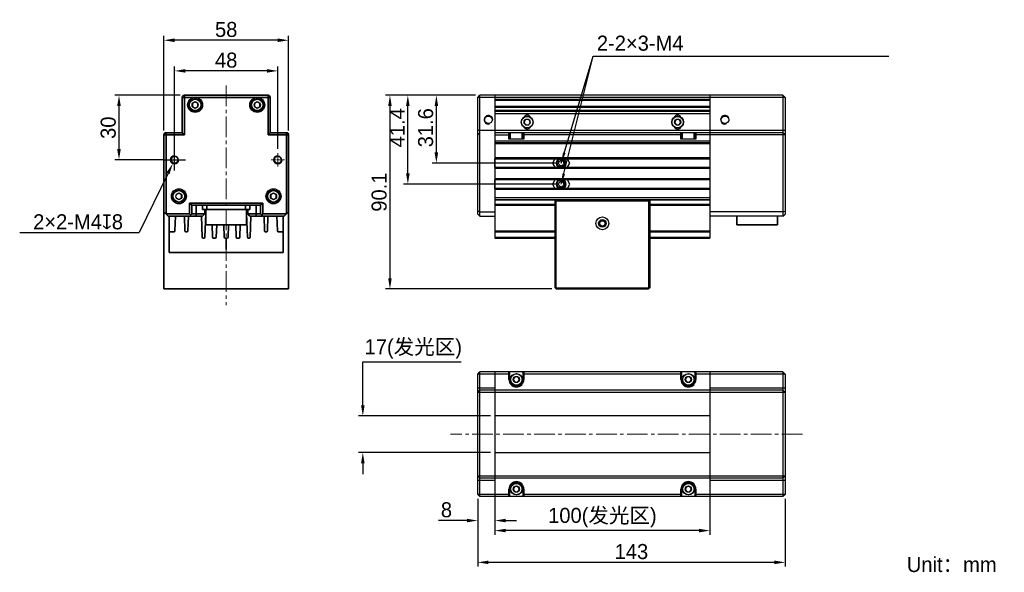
# Model space of a CAD drawing. Header units: millimetres. Extents: x 47 to 276, y 47 to 175.
import ezdxf

# ---------------------------------------------------------------- set-up
doc = ezdxf.new("R2010")
doc.units = ezdxf.units.MM
doc.header["$PDSIZE"] = -5
doc.linetypes.add('点画线', pattern=[18, 12, -2, 2, -2])
doc.layers.get('0').update_dxf_attribs({"lineweight": 35})
for name, color, linetype, lineweight in [('中心线层', 1, '点画线', 18), ('标注', 3, 'Continuous', 25), ('粗实线', 7, 'Continuous', 30), ('粗实线层', 7, 'Continuous', 35), ('细实线', 7, 'Continuous', 15), ('细实线层', 7, 'Continuous', 18)]:
    doc.layers.add(name, color=color, linetype=linetype, lineweight=lineweight)
doc.dimstyles.new('CST Standard', dxfattribs={"dimtxt": 3.5, "dimasz": 2.5, "dimexe": 1, "dimexo": 1, "dimgap": 0.6, "dimtad": 1, "dimtoh": 1, "dimdsep": 46, "dimtxsty": 'Standard', "dimcen": -2.5, "dimdle": 5, "dimadec": 1, "dimazin": 2, "dimtfac": 1, "dimtofl": 0, "dimtmove": 0, "dimatfit": 0, "dimfxl": 1, "dimtolj": 1, "dimarcsym": 0})

# ---------------------------------------------------------------- blocks, each defined once
blk = doc.blocks.new('*X1')
at = {"layer": 'Defpoints', "color": 0}
for p in [(126.71, 83.09), (157.43, 83.09), (157.43, 74.59)]:
    blk.add_point(p, dxfattribs=at)
at = {"layer": '标注', "color": 9, "linetype": 'Continuous', "lineweight": -2, "ltscale": 3}
for p, q in [((126.71, 85.59), (126.71, 95.66)), ((126.71, 95.66), (149.58, 95.66)), ((126.71, 72.09), (126.71, 69.59))]:
    blk.add_line(p, q, dxfattribs=at)
at = {"layer": '标注', "color": 0, "linetype": 'Continuous', "lineweight": -2, "ltscale": 3}
for p, q in [((156.43, 83.09), (125.71, 83.09)), ((156.43, 74.59), (125.71, 74.59))]:
    blk.add_line(p, q, dxfattribs=at)
at = {"layer": '标注', "color": 9}
for points in [[(126.3, 85.59), (127.13, 85.59), (126.71, 83.09)], [(127.13, 72.09), (126.3, 72.09), (126.71, 74.59)]]:
    blk.add_solid(points, dxfattribs=at)
at = {"layer": '标注', "color": 7, "insert": (138.45, 98.67), "char_height": 3.5, "attachment_point": 5}
blk.add_mtext('\\A1;{\\fFZLanTingHei-R-GBK|b0|i0|c134|p2;17(发光区)}', dxfattribs=at)
blk = doc.blocks.new('*X2')
at = {"layer": 'Defpoints', "color": 0}
for p in [(153.43, 64.84), (224.93, 64.84), (153.43, 49.04)]:
    blk.add_point(p, dxfattribs=at)
at = {"layer": '标注', "color": 0, "linetype": 'Continuous', "lineweight": -2, "ltscale": 3}
for p, q in [((153.43, 63.84), (153.43, 48.04)), ((224.93, 63.84), (224.93, 48.04))]:
    blk.add_line(p, q, dxfattribs=at)
at = {"layer": '标注', "color": 9, "linetype": 'Continuous', "lineweight": -2, "ltscale": 3}
blk.add_line((222.43, 49.04), (155.93, 49.04), dxfattribs=at)
at = {"layer": '标注', "color": 9}
for points in [[(155.93, 49.45), (155.93, 48.62), (153.43, 49.04)], [(222.43, 48.62), (222.43, 49.45), (224.93, 49.04)]]:
    blk.add_solid(points, dxfattribs=at)
at = {"layer": '标注', "color": 7, "insert": (189.18, 51.53), "char_height": 3.5, "attachment_point": 5}
blk.add_mtext('\\A1;\\A1;{\\fFZLanTingHei-R-GBK|b0|i0|c134|p2;143}', dxfattribs=at)
blk = doc.blocks.new('*X3')
at = {"layer": 'Defpoints', "color": 0}
for p in [(157.43, 83.09), (207.43, 83.09), (157.43, 56.43)]:
    blk.add_point(p, dxfattribs=at)
at = {"layer": '标注', "color": 0, "linetype": 'Continuous', "lineweight": -2, "ltscale": 3}
for p, q in [((157.43, 82.09), (157.43, 55.43)), ((207.43, 82.09), (207.43, 55.43))]:
    blk.add_line(p, q, dxfattribs=at)
at = {"layer": '标注', "color": 9, "linetype": 'Continuous', "lineweight": -2, "ltscale": 3}
blk.add_line((204.93, 56.43), (159.93, 56.43), dxfattribs=at)
at = {"layer": '标注', "color": 9}
for points in [[(159.93, 56.85), (159.93, 56.02), (157.43, 56.43)], [(204.93, 56.02), (204.93, 56.85), (207.43, 56.43)]]:
    blk.add_solid(points, dxfattribs=at)
at = {"layer": '标注', "color": 7, "insert": (182.43, 59.44), "char_height": 3.5, "attachment_point": 5}
blk.add_mtext('\\A1;{\\fFZLanTingHei-R-GBK|b0|i0|c134|p2;100(发光区)}', dxfattribs=at)
blk = doc.blocks.new('*X4')
at = {"layer": 'Defpoints', "color": 0}
for p in [(137.18, 157.7), (153.93, 157.7), (172.85, 137.02)]:
    blk.add_point(p, dxfattribs=at)
at = {"layer": '标注', "color": 9, "linetype": 'Continuous', "lineweight": -2, "ltscale": 3}
for p, q in [((152.93, 157.7), (136.18, 157.7)), ((137.18, 139.52), (137.18, 155.2)), ((171.85, 137.02), (136.18, 137.02))]:
    blk.add_line(p, q, dxfattribs=at)
at = {"layer": '标注', "color": 9}
for points in [[(137.6, 155.2), (136.77, 155.2), (137.18, 157.7)], [(136.77, 139.52), (137.6, 139.52), (137.18, 137.02)]]:
    blk.add_solid(points, dxfattribs=at)
at = {"layer": '标注', "color": 7, "insert": (134.72, 150.15), "char_height": 3.5, "attachment_point": 5, "rotation": 90}
blk.add_mtext('\\A1;\\A1;{\\fFZLanTingHei-R-GBK|b0|i0|c134|p2;41.4}', dxfattribs=at)
blk = doc.blocks.new('*X5')
at = {"layer": 'Defpoints', "color": 0}
for p in [(153.93, 157.7), (133.02, 112.65), (171.68, 112.65)]:
    blk.add_point(p, dxfattribs=at)
at = {"layer": '标注', "color": 9, "linetype": 'Continuous', "lineweight": -2, "ltscale": 3}
for p, q in [((152.93, 157.7), (132.02, 157.7)), ((133.02, 155.2), (133.02, 115.15)), ((170.68, 112.65), (132.02, 112.65))]:
    blk.add_line(p, q, dxfattribs=at)
at = {"layer": '标注', "color": 9}
for points in [[(133.43, 155.2), (132.6, 155.2), (133.02, 157.7)], [(132.6, 115.15), (133.43, 115.15), (133.02, 112.65)]]:
    blk.add_solid(points, dxfattribs=at)
at = {"layer": '标注', "color": 7, "insert": (130.52, 135.17), "char_height": 3.5, "attachment_point": 5, "rotation": 90}
blk.add_mtext('\\A1;\\A1;{\\fFZLanTingHei-R-GBK|b0|i0|c134|p2;90.1}', dxfattribs=at)
blk = doc.blocks.new('*X6')
at = {"layer": 'Defpoints', "color": 0}
for p in [(143.82, 157.7), (153.93, 157.7), (172.85, 141.92)]:
    blk.add_point(p, dxfattribs=at)
at = {"layer": '标注', "color": 9, "linetype": 'Continuous', "lineweight": -2, "ltscale": 3}
for p, q in [((152.93, 157.7), (142.82, 157.7)), ((143.82, 144.42), (143.82, 155.2)), ((171.85, 141.92), (142.82, 141.92))]:
    blk.add_line(p, q, dxfattribs=at)
at = {"layer": '标注', "color": 9}
for points in [[(144.23, 155.2), (143.4, 155.2), (143.82, 157.7)], [(143.4, 144.42), (144.23, 144.42), (143.82, 141.92)]]:
    blk.add_solid(points, dxfattribs=at)
at = {"layer": '标注', "color": 7, "insert": (141.33, 150.15), "char_height": 3.5, "attachment_point": 5, "rotation": 90}
blk.add_mtext('\\A1;\\A1;{\\fFZLanTingHei-R-GBK|b0|i0|c134|p2;31.6}', dxfattribs=at)
blk = doc.blocks.new('*X7')
at = {"layer": '标注', "linetype": 'Continuous', "ltscale": 3}
blk.add_hatch(color=9, dxfattribs=at).paths.add_polyline_path([(172.85, 137.02), (173.15, 139.52), (173.76, 139.37)], flags=0)
at = {"layer": '标注', "color": 9, "linetype": 'Continuous', "ltscale": 3}
for p, q in [((172.85, 137.02), (180.27, 166.82)), ((180.27, 166.82), (249.09, 166.82))]:
    blk.add_line(p, q, dxfattribs=at)
at = {"layer": '标注', "color": 7, "ltscale": 3}
blk.add_line((249.09, 166.82), (249.09, 166.82), dxfattribs=at)
blk = doc.blocks.new('*X8')
at = {"layer": '标注', "linetype": 'Continuous', "ltscale": 3}
blk.add_hatch(color=9, dxfattribs=at).paths.add_polyline_path([(172.85, 141.92), (173.27, 144.41), (173.86, 144.23)], flags=0)
at = {"layer": '标注', "color": 9, "linetype": 'Continuous', "ltscale": 3}
for p, q in [((172.85, 141.92), (180.3, 166.82)), ((180.3, 166.82), (249.09, 166.82))]:
    blk.add_line(p, q, dxfattribs=at)
at = {"layer": '标注', "color": 7, "ltscale": 3}
blk.add_line((249.09, 166.82), (249.09, 166.82), dxfattribs=at)
blk = doc.blocks.new('*X9')
at = {"layer": 'Defpoints', "color": 0}
for p in [(153.43, 64.84), (157.43, 64.34), (157.43, 58.76)]:
    blk.add_point(p, dxfattribs=at)
at = {"layer": '标注', "color": 0, "linetype": 'Continuous', "lineweight": -2, "ltscale": 3}
for p, q in [((153.43, 63.84), (153.43, 57.76)), ((157.43, 63.34), (157.43, 57.76))]:
    blk.add_line(p, q, dxfattribs=at)
at = {"layer": '标注', "color": 9, "linetype": 'Continuous', "lineweight": -2, "ltscale": 3}
for p, q in [((150.93, 58.76), (144.31, 58.76)), ((159.93, 58.76), (162.43, 58.76))]:
    blk.add_line(p, q, dxfattribs=at)
at = {"layer": '标注', "color": 9}
for points in [[(150.93, 58.35), (150.93, 59.18), (153.43, 58.76)], [(159.93, 59.18), (159.93, 58.35), (157.43, 58.76)]]:
    blk.add_solid(points, dxfattribs=at)
at = {"layer": '标注', "color": 7, "insert": (146.16, 61.25), "char_height": 3.5, "attachment_point": 5}
blk.add_mtext('\\A1;\\A1;{\\fFZLanTingHei-R-GBK|b0|i0|c134|p2;8}', dxfattribs=at)
blk = doc.blocks.new('*X10')
at = {"layer": 'Defpoints', "color": 0}
for p in [(80.43, 170.5), (80.43, 148.5), (109.43, 148.5)]:
    blk.add_point(p, dxfattribs=at)
at = {"layer": '标注', "color": 9, "linetype": 'Continuous', "lineweight": -2, "ltscale": 3}
for p, q in [((80.43, 149.5), (80.43, 171.5)), ((106.93, 170.5), (82.93, 170.5)), ((109.43, 149.5), (109.43, 171.5))]:
    blk.add_line(p, q, dxfattribs=at)
at = {"layer": '标注', "color": 9}
for points in [[(82.93, 170.92), (82.93, 170.08), (80.43, 170.5)], [(106.93, 170.08), (106.93, 170.92), (109.43, 170.5)]]:
    blk.add_solid(points, dxfattribs=at)
at = {"layer": '标注', "color": 7, "insert": (94.93, 172.99), "char_height": 3.5, "attachment_point": 5}
blk.add_mtext('\\A1;\\A1;{\\fFZLanTingHei-R-GBK|b0|i0|c134|p2;58}', dxfattribs=at)
blk = doc.blocks.new('sdds_1')
at = {"layer": '中心线层', "ltscale": 0.1}
for p, q in [((-3.94, 0.69), (2.17, 0.69)), ((-0.89, -2.36), (-0.89, 3.75))]:
    blk.add_line(p, q, dxfattribs=at)
at = {"layer": '粗实线层'}
blk.add_circle((-0.89, 0.69), 1.65, dxfattribs=at)
at = {"layer": '细实线层'}
blk.add_arc((-0.89, 0.69), 2, 270, 180, dxfattribs=at)
blk = doc.blocks.new('*X12')
at = {"layer": 'Defpoints', "color": 0}
for p in [(82.93, 163.37), (82.93, 144.22), (106.93, 144.22)]:
    blk.add_point(p, dxfattribs=at)
at = {"layer": '标注', "color": 9, "linetype": 'Continuous', "lineweight": -2, "ltscale": 3}
for p, q in [((82.93, 145.22), (82.93, 164.37)), ((104.43, 163.37), (85.43, 163.37)), ((106.93, 145.22), (106.93, 164.37))]:
    blk.add_line(p, q, dxfattribs=at)
at = {"layer": '标注', "color": 9}
for points in [[(85.43, 163.79), (85.43, 162.96), (82.93, 163.37)], [(104.43, 162.96), (104.43, 163.79), (106.93, 163.37)]]:
    blk.add_solid(points, dxfattribs=at)
at = {"layer": '标注', "color": 7, "insert": (94.93, 165.86), "char_height": 3.5, "attachment_point": 5}
blk.add_mtext('\\A1;\\A1;{\\fFZLanTingHei-R-GBK|b0|i0|c134|p2;48}', dxfattribs=at)
blk = doc.blocks.new('*X13')
at = {"layer": 'Defpoints', "color": 0}
for p in [(85.21, 157.7), (70, 142.7), (81.41, 142.7)]:
    blk.add_point(p, dxfattribs=at)
at = {"layer": '标注', "color": 9, "linetype": 'Continuous', "lineweight": -2, "ltscale": 3}
for p, q in [((84.21, 157.7), (69, 157.7)), ((70, 155.2), (70, 145.2)), ((80.41, 142.7), (69, 142.7))]:
    blk.add_line(p, q, dxfattribs=at)
at = {"layer": '标注', "color": 9}
for points in [[(70.42, 155.2), (69.58, 155.2), (70, 157.7)], [(69.58, 145.2), (70.42, 145.2), (70, 142.7)]]:
    blk.add_solid(points, dxfattribs=at)
at = {"layer": '标注', "color": 7, "insert": (67.51, 150.15), "char_height": 3.5, "attachment_point": 5, "rotation": 90}
blk.add_mtext('\\A1;\\A1;{\\fFZLanTingHei-R-GBK|b0|i0|c134|p2;30}', dxfattribs=at)
blk = doc.blocks.new('*X14')
at = {"layer": 'Defpoints', "color": 0}
for p in [(83.37, 143.59), (82.5, 141.8)]:
    blk.add_point(p, dxfattribs=at)
at = {"layer": '标注', "color": 0, "linetype": 'Continuous', "ltscale": 3}
for p, q in [((82.93, 140.2), (82.93, 145.2)), ((80.43, 142.7), (85.43, 142.7))]:
    blk.add_line(p, q, dxfattribs=at)
at = {"layer": '标注', "color": 9, "linetype": 'Continuous', "lineweight": -2, "ltscale": 3}
for p in [(81.4, 139.55), (46.9, 125.75)]:
    blk.add_line(p, (74.66, 125.75), dxfattribs=at)
at = {"layer": '标注', "color": 9}
blk.add_solid([(81.77, 139.37), (81.02, 139.73), (82.5, 141.8)], dxfattribs=at)
at = {"layer": '标注', "color": 7, "insert": (60.48, 128.24), "char_height": 3.5, "attachment_point": 5}
blk.add_mtext('\\A1;\\A1;{\\fFZLanTingHei-R-GBK|b0|i0|c134|p2;2×2-M4\\fGDT|b1|i0|c0|p2;x\\fFZLanTingHei-R-GBK|b0|i0|c134|p2;8}', dxfattribs=at)

msp = doc.modelspace()

# ---------------------------------------------------------------- linework, layer by layer
at = {"color": 0, "linetype": 'Continuous'}
for p, q in [((213.678, 129.5702), (213.678, 127.5702)), ((223.178, 129.5702), (223.178, 127.5702)), ((223.178, 127.5702), (213.678, 127.5702))]:
    msp.add_line(p, q, dxfattribs=at)
at = {"layer": '中心线层', "color": 0, "ltscale": 0.4}
for p, q in [((94.9339, 159.9458), (94.9339, 108.8972)), ((228.9594, 78.8388), (147.0976, 78.8388))]:
    msp.add_line(p, q, dxfattribs=at)
at = {"layer": '标注', "color": 0, "ltscale": 3}
for p, q in [((157.428, 140.9464), (157.428, 142.8964)), ((157.428, 136.0464), (157.428, 137.9964))]:
    msp.add_line(p, q, dxfattribs=at)
at = {"layer": '粗实线', "color": 0, "linetype": 'Continuous'}
for p, q in [((87.709, 156.1639), (87.0876, 155.8052)), ((87.0876, 155.8052), (87.0876, 155.0877)), ((88.3304, 155.8052), (87.709, 156.1639)), ((88.3304, 155.0877), (88.3304, 155.8052)), ((102.1588, 156.1639), (101.5374, 155.8052)), ((101.5374, 155.8052), (101.5374, 155.0877)), ((102.7801, 155.8052), (102.1588, 156.1639)), ((102.7801, 155.0877), (102.7801, 155.8052)), ((153.428, 157.1964), (153.928, 157.6964)), ((153.428, 130.0702), (153.428, 157.1964)), ((157.428, 157.1964), (153.428, 157.1964)), ((153.928, 129.5702), (153.928, 157.6964)), ((157.428, 157.6964), (153.928, 157.6964)), ((207.428, 157.6964), (157.428, 157.6964)), ((207.428, 157.1964), (157.428, 157.1964)), ((157.428, 156.8214), (207.428, 156.8214)), ((157.428, 156.5714), (207.428, 156.5714)), ((224.428, 157.6964), (207.428, 157.6964)), ((224.928, 157.1964), (207.428, 157.1964)), ((224.928, 157.1964), (224.428, 157.6964)), ((224.428, 157.6964), (224.428, 129.5702)), ((224.928, 157.1964), (224.928, 130.0702)), ((87.0876, 155.0877), (87.709, 154.7289)), ((87.709, 154.7289), (88.3304, 155.0877)), ((101.5374, 155.0877), (102.1588, 154.7289)), ((102.1588, 154.7289), (102.7801, 155.0877)), ((207.428, 155.0714), (157.428, 155.0714)), ((207.428, 154.8214), (157.428, 154.8214)), ((207.428, 154.1964), (157.428, 154.1964)), ((207.428, 153.9464), (157.428, 153.9464)), ((157.428, 153.4464), (207.428, 153.4464)), ((164.5693, 152.0715), (164.2105, 151.4502)), ((164.2105, 151.4502), (164.5693, 150.8288)), ((165.2868, 152.0715), (164.5693, 152.0715)), ((165.6455, 151.4502), (165.2868, 152.0715)), ((165.2868, 150.8288), (165.6455, 151.4502)), ((199.5693, 152.0715), (199.2105, 151.4502)), ((199.2105, 151.4502), (199.5693, 150.8288)), ((200.2868, 152.0715), (199.5693, 152.0715)), ((200.6455, 151.4502), (200.2868, 152.0715)), ((200.2868, 150.8288), (200.6455, 151.4502)), ((157.428, 149.4964), (153.428, 149.4964)), ((153.428, 148.4964), (153.928, 148.9964)), ((207.428, 149.4964), (157.428, 149.4964)), ((161.103, 148.9964), (157.428, 148.9964)), ((160.678, 147.4964), (160.678, 148.9964)), ((160.928, 148.7464), (160.678, 148.9964)), ((161.053, 148.9464), (161.103, 148.9964)), ((161.053, 147.4964), (161.053, 148.9464)), ((163.803, 148.9464), (161.053, 148.9464)), ((163.753, 148.9964), (161.103, 148.9964)), ((201.103, 148.9964), (163.753, 148.9964)), ((163.803, 148.9464), (163.753, 148.9964)), ((163.803, 147.4964), (163.803, 148.9464)), ((163.928, 148.7464), (164.178, 148.9964)), ((164.178, 148.9964), (164.178, 147.4964)), ((164.5693, 150.8288), (165.2868, 150.8288)), ((199.5693, 150.8288), (200.2868, 150.8288)), ((200.928, 148.7464), (200.678, 148.9964)), ((200.678, 147.4964), (200.678, 148.9964)), ((201.053, 148.9464), (201.103, 148.9964)), ((203.803, 148.9464), (201.053, 148.9464)), ((201.053, 147.4964), (201.053, 148.9464)), ((203.753, 148.9964), (201.103, 148.9964)), ((203.803, 148.9464), (203.753, 148.9964)), ((207.428, 148.9964), (203.753, 148.9964)), ((203.803, 147.4964), (203.803, 148.9464)), ((203.928, 148.7464), (204.178, 148.9964)), ((204.178, 148.9964), (204.178, 147.4964)), ((224.928, 149.4964), (207.428, 149.4964)), ((224.428, 148.9964), (207.428, 148.9964)), ((224.928, 148.4964), (224.428, 148.9964)), ((157.428, 148.4964), (160.928, 148.4964)), ((207.428, 146.9964), (157.428, 146.9964)), ((157.428, 146.7464), (207.428, 146.7464)), ((164.178, 147.4964), (160.678, 147.4964)), ((160.928, 147.4964), (160.928, 148.7464)), ((160.928, 148.7464), (161.053, 148.7464)), ((163.803, 148.7464), (163.928, 148.7464)), ((163.928, 148.7464), (163.928, 147.4964)), ((200.928, 148.4964), (163.928, 148.4964)), ((204.178, 147.4964), (200.678, 147.4964)), ((200.928, 148.7464), (201.053, 148.7464)), ((200.928, 147.4964), (200.928, 148.7464)), ((203.803, 148.7464), (203.928, 148.7464)), ((203.928, 148.7464), (203.928, 147.4964)), ((207.428, 148.4964), (203.928, 148.4964)), ((224.928, 148.4964), (207.428, 148.4964)), ((157.428, 146.4964), (207.428, 146.4964)), ((207.428, 143.1464), (157.428, 143.1464)), ((157.428, 142.8964), (207.428, 142.8964)), ((157.428, 140.9464), (207.428, 140.9464)), ((207.428, 140.6964), (157.428, 140.6964)), ((207.428, 138.2464), (157.428, 138.2464)), ((207.428, 137.9964), (157.428, 137.9964)), ((207.428, 136.0464), (157.428, 136.0464)), ((207.428, 135.7964), (157.428, 135.7964)), ((83.9339, 134.9139), (83.3125, 134.5552)), ((83.3125, 133.8377), (83.9339, 133.4789)), ((84.5553, 134.5552), (83.9339, 134.9139)), ((83.9339, 133.4789), (84.5553, 133.8377)), ((84.5553, 133.8377), (84.5553, 134.5552)), ((105.9339, 134.9139), (105.3125, 134.5552)), ((105.3125, 134.5552), (105.3125, 133.8377)), ((105.3125, 133.8377), (105.9339, 133.4789)), ((106.5553, 134.5552), (105.9339, 134.9139)), ((105.9339, 133.4789), (106.5553, 133.8377)), ((106.5553, 133.8377), (106.5553, 134.5552)), ((157.428, 133.9464), (207.428, 133.9464)), ((157.428, 133.4464), (207.428, 133.4464)), ((171.5941, 133.3125), (157.428, 133.3125)), ((171.678, 133.3964), (171.428, 133.1464)), ((171.428, 112.8964), (171.428, 133.1464)), ((171.678, 133.1464), (171.553, 133.2714)), ((171.678, 133.3964), (193.178, 133.3964)), ((171.678, 112.8964), (171.678, 133.1464)), ((171.678, 133.1464), (193.178, 133.1464)), ((193.178, 133.3964), (193.428, 133.1464)), ((193.303, 133.2714), (193.178, 133.1464)), ((193.178, 133.1464), (193.178, 112.8964)), ((207.428, 133.3125), (193.2619, 133.3125)), ((193.428, 133.1464), (193.428, 112.8964)), ((153.928, 130.5702), (153.428, 130.7773)), ((153.928, 130.5702), (157.428, 130.5702)), ((157.428, 132.3464), (171.428, 132.3464)), ((157.428, 132.0964), (171.428, 132.0964)), ((193.428, 132.3464), (207.428, 132.3464)), ((193.428, 132.0964), (207.428, 132.0964)), ((224.428, 130.5702), (207.428, 130.5702)), ((224.428, 130.5702), (224.928, 130.7773)), ((153.928, 129.5702), (153.428, 130.0702)), ((153.928, 129.5702), (157.428, 129.5702)), ((224.428, 129.5702), (207.428, 129.5702)), ((224.428, 129.5702), (224.928, 130.0702)), ((157.428, 126.1964), (171.428, 126.1964)), ((193.428, 126.1964), (207.428, 126.1964)), ((157.428, 125.9464), (171.428, 125.9464)), ((157.428, 124.6877), (171.428, 124.6877)), ((157.428, 124.4464), (171.428, 124.4464)), ((193.428, 125.9464), (207.428, 125.9464)), ((193.428, 124.6877), (207.428, 124.6877)), ((193.428, 124.4464), (207.428, 124.4464)), ((171.428, 112.8964), (171.678, 112.6464)), ((171.678, 112.8964), (171.553, 112.7714)), ((171.678, 112.8964), (193.178, 112.8964)), ((171.678, 112.6464), (193.178, 112.6464)), ((193.303, 112.7714), (193.178, 112.8964)), ((193.428, 112.8964), (193.178, 112.6464)), ((153.428, 92.8388), (153.928, 93.3388)), ((153.428, 64.8388), (153.428, 92.8388)), ((160.928, 92.8388), (153.428, 92.8388)), ((153.928, 64.3388), (153.928, 93.3388)), ((157.428, 93.3388), (153.928, 93.3388)), ((207.428, 93.3388), (157.428, 93.3388)), ((160.678, 91.5888), (160.678, 93.3388)), ((160.928, 93.0888), (160.678, 93.3388)), ((160.928, 91.5888), (160.928, 93.0888)), ((162.0693, 92.2102), (161.7105, 91.5888)), ((162.7868, 92.2102), (162.0693, 92.2102)), ((163.1455, 91.5888), (162.7868, 92.2102)), ((163.928, 93.0888), (164.178, 93.3388)), ((163.928, 93.0888), (163.928, 91.5888)), ((200.928, 92.8388), (163.928, 92.8388)), ((164.178, 93.3388), (164.178, 91.5888)), ((200.928, 93.0888), (200.678, 93.3388)), ((200.678, 91.5888), (200.678, 93.3388)), ((200.928, 91.5888), (200.928, 93.0888)), ((202.0693, 92.2102), (201.7105, 91.5888)), ((202.7868, 92.2102), (202.0693, 92.2102)), ((203.1455, 91.5888), (202.7868, 92.2102)), ((203.928, 93.0888), (204.178, 93.3388)), ((203.928, 93.0888), (203.928, 91.5888)), ((207.428, 92.8388), (203.928, 92.8388)), ((204.178, 93.3388), (204.178, 91.5888)), ((224.428, 93.3388), (207.428, 93.3388)), ((224.928, 92.8388), (207.428, 92.8388)), ((224.928, 92.8388), (224.428, 93.3388)), ((224.428, 93.3388), (224.428, 64.3388)), ((224.928, 92.8388), (224.928, 64.8388)), ((157.428, 89.5637), (153.428, 89.5637)), ((160.678, 91.5888), (160.928, 91.5888)), ((161.7105, 91.5888), (162.0693, 90.9674)), ((162.0693, 90.9674), (162.7868, 90.9674)), ((162.7868, 90.9674), (163.1455, 91.5888)), ((164.178, 91.5888), (163.928, 91.5888)), ((200.678, 91.5888), (200.928, 91.5888)), ((201.7105, 91.5888), (202.0693, 90.9674)), ((202.0693, 90.9674), (202.7868, 90.9674)), ((202.7868, 90.9674), (203.1455, 91.5888)), ((204.178, 91.5888), (203.928, 91.5888)), ((224.928, 89.5637), (207.428, 89.5637)), ((153.428, 88.5637), (153.928, 89.0637)), ((157.428, 88.5637), (153.428, 88.5637)), ((157.428, 89.0637), (153.928, 89.0637)), ((207.428, 89.0637), (157.428, 89.0637)), ((207.428, 88.5637), (157.428, 88.5637)), ((224.428, 89.0637), (207.428, 89.0637)), ((224.928, 88.5637), (207.428, 88.5637)), ((224.928, 88.5637), (224.428, 89.0637)), ((207.428, 83.0888), (157.428, 83.0888)), ((157.428, 74.5888), (207.428, 74.5888)), ((153.428, 69.1139), (153.928, 68.6139)), ((157.428, 69.1139), (153.428, 69.1139)), ((207.428, 69.1139), (157.428, 69.1139)), ((224.928, 69.1139), (207.428, 69.1139)), ((224.928, 69.1139), (224.428, 68.6139)), ((157.428, 68.1139), (153.428, 68.1139)), ((157.428, 68.6139), (153.928, 68.6139)), ((207.428, 68.6139), (157.428, 68.6139)), ((162.0693, 66.7102), (161.7105, 66.0888)), ((162.7868, 66.7102), (162.0693, 66.7102)), ((163.1455, 66.0888), (162.7868, 66.7102)), ((202.0693, 66.7102), (201.7105, 66.0888)), ((202.7868, 66.7102), (202.0693, 66.7102)), ((203.1455, 66.0888), (202.7868, 66.7102)), ((224.428, 68.6139), (207.428, 68.6139)), ((224.928, 68.1139), (207.428, 68.1139)), ((153.428, 64.8388), (153.928, 64.3388)), ((160.928, 64.8388), (153.428, 64.8388)), ((157.428, 64.3388), (153.928, 64.3388)), ((207.428, 64.3388), (157.428, 64.3388)), ((160.678, 64.3388), (160.678, 66.0888)), ((160.678, 66.0888), (160.928, 66.0888)), ((160.678, 64.3388), (160.928, 64.5888)), ((160.928, 64.5888), (160.928, 66.0888)), ((161.7105, 66.0888), (162.0693, 65.4674)), ((162.0693, 65.4674), (162.7868, 65.4674)), ((162.7868, 65.4674), (163.1455, 66.0888)), ((163.928, 66.0888), (163.928, 64.5888)), ((164.178, 66.0888), (163.928, 66.0888)), ((200.928, 64.8388), (163.928, 64.8388)), ((164.178, 64.3388), (163.928, 64.5888)), ((164.178, 66.0888), (164.178, 64.3388)), ((200.678, 66.0888), (200.928, 66.0888)), ((200.678, 64.3388), (200.678, 66.0888)), ((200.678, 64.3388), (200.928, 64.5888)), ((200.928, 64.5888), (200.928, 66.0888)), ((201.7105, 66.0888), (202.0693, 65.4674)), ((202.0693, 65.4674), (202.7868, 65.4674)), ((202.7868, 65.4674), (203.1455, 66.0888)), ((204.178, 66.0888), (203.928, 66.0888)), ((203.928, 66.0888), (203.928, 64.5888)), ((207.428, 64.8388), (203.928, 64.8388)), ((204.178, 64.3388), (203.928, 64.5888)), ((204.178, 66.0888), (204.178, 64.3388)), ((224.928, 64.8388), (207.428, 64.8388)), ((224.428, 64.3388), (207.428, 64.3388)), ((224.928, 64.8388), (224.428, 64.3388))]:
    msp.add_line(p, q, dxfattribs=at)
at = {"layer": '粗实线', "color": 0, "ltscale": 3}
for p, q in [((157.428, 157.6964), (157.428, 124.4464)), ((207.428, 157.6964), (207.428, 124.4464)), ((157.428, 93.3388), (157.428, 64.3388)), ((207.428, 93.3388), (207.428, 64.3388))]:
    msp.add_line(p, q, dxfattribs=at)
at = {"layer": '粗实线', "color": 0}
for p, q in [((171.3906, 142.8964), (170.8277, 141.9214)), ((173.2917, 142.816), (173.2941, 142.815)), ((174.8692, 141.9214), (174.3062, 142.8964)), ((170.8277, 141.9214), (171.3906, 140.9464)), ((174.3062, 140.9464), (174.8692, 141.9214)), ((171.3906, 137.9964), (170.8277, 137.0214)), ((173.2917, 137.916), (173.2941, 137.915)), ((174.8692, 137.0214), (174.3062, 137.9964)), ((170.8277, 137.0214), (171.3906, 136.0464)), ((174.3062, 136.0464), (174.8692, 137.0214))]:
    msp.add_line(p, q, dxfattribs=at)
at = {"layer": '粗实线', "color": 0, "linetype": 'Continuous'}
for centre, radius in [((87.709, 155.4464), 1.75), ((87.709, 155.4464), 1.5), ((87.709, 155.4464), 1.375), ((87.709, 155.4464), 1.325), ((87.709, 155.4464), 0.7175), ((102.1588, 155.4464), 1.75), ((102.1588, 155.4464), 1.5), ((102.1588, 155.4464), 1.375), ((102.1588, 155.4464), 1.325), ((102.1588, 155.4464), 0.7175), ((164.928, 151.4502), 1.375), ((164.928, 151.4502), 1.325), ((164.928, 151.4502), 0.7175), ((199.928, 151.4502), 1.375), ((199.928, 151.4502), 1.325), ((199.928, 151.4502), 0.7175), ((83.9339, 134.1964), 1.75), ((83.9339, 134.1964), 1.5), ((83.9339, 134.1964), 1.375), ((83.9339, 134.1964), 1.325), ((105.9339, 134.1964), 1.75), ((105.9339, 134.1964), 1.5), ((105.9339, 134.1964), 1.375), ((105.9339, 134.1964), 1.325), ((83.9339, 134.1964), 0.7175), ((105.9339, 134.1964), 0.7175), ((182.428, 127.8964), 1.5), ((182.428, 127.8964), 0.875), ((182.428, 127.8964), 0.625), ((162.428, 91.5888), 1.375), ((162.428, 91.5888), 1.325), ((162.428, 91.5888), 0.7175), ((202.428, 91.5888), 1.375), ((202.428, 91.5888), 1.325), ((202.428, 91.5888), 0.7175), ((162.428, 66.0888), 1.375), ((162.428, 66.0888), 1.325), ((162.428, 66.0888), 0.7175), ((202.428, 66.0888), 1.375), ((202.428, 66.0888), 1.325), ((202.428, 66.0888), 0.7175)]:
    msp.add_circle(centre, radius, dxfattribs=at)
at = {"layer": '粗实线', "color": 0}
for centre, radius in [((155.928, 151.9964), 0.875), ((210.928, 151.9964), 0.875), ((172.8484, 141.9214), 0.6), ((172.8484, 137.0214), 0.6)]:
    msp.add_circle(centre, radius, dxfattribs=at)
for centre, radius, start, end in [((155.928, 151.9964), 1, 345, 285), ((210.928, 151.9964), 1, 345, 285), ((172.8484, 141.9214), 1.15, 122.023983, 237.976017), ((172.8484, 141.9214), 1, 102.838567, 257.161433), ((172.8484, 141.9214), 0.7873, 49.620725, 108.545457), ((172.8484, 141.9214), 1, 282.838566, 77.161434), ((172.8805, 141.9065), 0.9981, 65.27709, 65.522589), ((172.8812, 141.9079), 0.9966, 63.094722, 65.277616), ((172.8476, 141.9206), 0.7884, 46.190852, 49.615885), ((172.8484, 141.9214), 1.15, 302.023866, 57.976134), ((172.8484, 137.0214), 1.15, 122.023982, 237.976018), ((172.8484, 137.0214), 1, 102.83857, 257.161426), ((172.8484, 137.0214), 0.7873, 49.620725, 108.545457), ((172.8484, 137.0214), 1, 282.838569, 77.161433), ((172.8805, 137.0065), 0.9981, 65.27709, 65.522589), ((172.8812, 137.0079), 0.9966, 63.094722, 65.277616), ((172.8476, 137.0206), 0.7884, 46.190852, 49.615885), ((172.8484, 137.0214), 1.15, 302.023866, 57.976134)]:
    msp.add_arc(centre, radius, start, end, dxfattribs=at)
at = {"layer": '粗实线', "color": 0, "linetype": 'Continuous'}
for centre, radius, start, end in [((164.928, 152.1964), 0.875, 26.571938, 153.428062), ((199.928, 152.1964), 0.875, 26.571938, 153.428062), ((164.928, 150.6964), 0.875, 205.655746, 334.344254), ((199.928, 150.6964), 0.875, 205.655746, 334.344254), ((162.428, 91.5888), 1.75, 180, 0), ((162.428, 91.5888), 1.5, 180, 0), ((202.428, 91.5888), 1.75, 180, 360), ((202.428, 91.5888), 1.5, 180, 360), ((162.428, 66.0888), 1.75, 0, 180), ((162.428, 66.0888), 1.5, 0, 180), ((202.428, 66.0888), 1.75, 0, 180), ((202.428, 66.0888), 1.5, 0, 180)]:
    msp.add_arc(centre, radius, start, end, dxfattribs=at)
at = {"layer": '粗实线', "color": 0}
for points, knots in [([(171.9217, 141.9214), (171.9186, 142.0026), (171.9341, 142.1667), (172.0199, 142.3977), (172.1619, 142.5992), (172.3505, 142.7581), (172.556, 142.8564), (172.6977, 142.8885), (172.7603, 142.8964)], [0, 0, 0, 0, 437.84561617, 875.69364301, 1313.56428937, 1751.46804154, 2189.39290608, 2528.31565241, 2528.31565241, 2528.31565241, 2528.31565241]), ([(172.598, 142.6678), (172.596, 142.6667), (172.5929, 142.665), (172.5889, 142.6627), (172.586, 142.6608), (172.5832, 142.6588), (172.5809, 142.6569), (172.5786, 142.6546), (172.5801, 142.6528), (172.5823, 142.6528), (172.5851, 142.6529), (172.5885, 142.6533), (172.5919, 142.6539), (172.5965, 142.6548), (172.6023, 142.6561), (172.6114, 142.6582), (172.6229, 142.6609), (172.6413, 142.6652), (172.6643, 142.6705), (172.6921, 142.676), (172.7201, 142.6809), (172.7482, 142.6849), (172.767, 142.6869), (172.7764, 142.6878)], [0, 0, 0, 0, 259.0751054, 388.02966846, 516.26938448, 643.42613152, 767.2248104, 875.7666031, 922.57441917, 982.9429372, 1107.94398604, 1236.52515898, 1366.20252343, 1496.43044484, 1757.77485634, 2019.75955884, 2544.647996, 3070.14872857, 4121.93973092, 5174.19779503, 6226.65328135, 7279.19648126, 8331.77394975, 8331.77394975, 8331.77394975, 8331.77394975]), ([(173.8094, 142.1983), (173.785, 142.254), (173.726, 142.3611), (173.609, 142.5022), (173.4671, 142.6182), (173.305, 142.7038), (173.129, 142.7547), (172.9463, 142.7676), (172.7653, 142.7408), (172.6514, 142.6963), (172.598, 142.6678)], [0, 0, 0, 0, 415.10778649, 829.99705785, 1244.67411025, 1659.09834904, 2073.24179809, 2487.07900227, 2900.5246223, 3313.60678142, 3313.60678142, 3313.60678142, 3313.60678142]), ([(172.7764, 142.6878), (172.8316, 142.693), (172.9434, 142.6928), (173.1073, 142.6583), (173.2607, 142.591), (173.3517, 142.5261), (173.3934, 142.4896)], [0, 0, 0, 0, 442.37835074, 884.64002249, 1326.83062286, 1768.95692943, 1768.95692943, 1768.95692943, 1768.95692943]), ([(173.0075, 142.8964), (173.0246, 142.8942), (173.1224, 142.8792), (173.2176, 142.8495), (173.2917, 142.816)], [0, 0, 0, 0, 175.01038636, 998.83043324, 998.83043324, 998.83043324, 998.83043324]), ([(173.3934, 142.4896), (173.4739, 142.419), (173.6072, 142.2427), (173.6596, 142.0284), (173.6642, 141.9214)], [0, 0, 0, 0, 499.13630001, 998.398811, 998.398811, 998.398811, 998.398811]), ([(173.6642, 141.9214), (173.6667, 141.8645), (173.6596, 141.7498), (173.6137, 141.584), (173.5348, 141.431), (173.4264, 141.2973), (173.2934, 141.1881), (173.1413, 141.1078), (172.9762, 141.0591), (172.8049, 141.0439), (172.6339, 141.0624), (172.4696, 141.1136), (172.3183, 141.1954), (172.1415, 141.3404), (171.9773, 141.5807), (171.9261, 141.808), (171.9217, 141.9214)], [0, 0, 0, 0, 350.30914042, 700.62615898, 1050.97235652, 1401.30488157, 1751.64671837, 2102.00144812, 2452.36915597, 2802.74680611, 3153.1340424, 3503.54695205, 3853.97648654, 4204.40246107, 4902.15437513, 5600.0362425, 5600.0362425, 5600.0362425, 5600.0362425]), ([(171.9217, 137.0214), (171.9186, 137.1026), (171.9341, 137.2667), (172.0199, 137.4977), (172.1619, 137.6992), (172.3505, 137.8581), (172.556, 137.9564), (172.6977, 137.9885), (172.7603, 137.9964)], [0, 0, 0, 0, 433.16029777, 866.32298041, 1299.50804052, 1732.72585219, 2165.9645503, 2501.25937468, 2501.25937468, 2501.25937468, 2501.25937468]), ([(172.598, 137.7678), (172.596, 137.7667), (172.5929, 137.765), (172.5889, 137.7627), (172.586, 137.7608), (172.5832, 137.7588), (172.5809, 137.7569), (172.5786, 137.7546), (172.5801, 137.7528), (172.5823, 137.7528), (172.5851, 137.7529), (172.5885, 137.7533), (172.5919, 137.7539), (172.5965, 137.7548), (172.6023, 137.7561), (172.6114, 137.7582), (172.6229, 137.7609), (172.6413, 137.7652), (172.6643, 137.7705), (172.6921, 137.776), (172.7201, 137.7809), (172.7482, 137.7849), (172.767, 137.7869), (172.7764, 137.7878)], [0, 0, 0, 0, 256.38178113, 383.99574277, 510.90228886, 636.73712444, 759.24880206, 866.66220288, 912.9834086, 972.7243403, 1096.42588814, 1223.6703414, 1351.99959024, 1480.8736725, 1739.50116821, 1998.7622985, 2518.19403705, 3038.23170564, 4079.08837207, 5120.40724471, 6161.92148719, 7203.52253138, 8245.15748791, 8245.15748791, 8245.15748791, 8245.15748791]), ([(173.8094, 137.2983), (173.785, 137.354), (173.726, 137.4611), (173.609, 137.6022), (173.4671, 137.7182), (173.305, 137.8038), (173.129, 137.8547), (172.9463, 137.8676), (172.7653, 137.8408), (172.6514, 137.7963), (172.598, 137.7678)], [0, 0, 0, 0, 410.74418878, 821.27215945, 1231.590142, 1641.65796851, 2051.44795692, 2460.93491971, 2870.03441466, 3278.77426939, 3278.77426939, 3278.77426939, 3278.77426939]), ([(172.7764, 137.7878), (172.8316, 137.793), (172.9434, 137.7928), (173.1073, 137.7583), (173.2607, 137.691), (173.3517, 137.6261), (173.3934, 137.5896)], [0, 0, 0, 0, 437.71350662, 875.31156462, 1312.83930069, 1750.30342092, 1750.30342092, 1750.30342092, 1750.30342092]), ([(173.0074, 137.9964), (173.0246, 137.9942), (173.1224, 137.9792), (173.2176, 137.9495), (173.2917, 137.916)], [0, 0, 0, 0, 173.19249027, 988.30653537, 988.30653537, 988.30653537, 988.30653537]), ([(173.3934, 137.5896), (173.4739, 137.519), (173.6072, 137.3427), (173.6596, 137.1284), (173.6642, 137.0214)], [0, 0, 0, 0, 493.95659785, 988.03809695, 988.03809695, 988.03809695, 988.03809695]), ([(173.6642, 137.0214), (173.6667, 136.9645), (173.6596, 136.8498), (173.6137, 136.684), (173.5348, 136.531), (173.4264, 136.3973), (173.2934, 136.2881), (173.1413, 136.2078), (172.9762, 136.1591), (172.8049, 136.1439), (172.6339, 136.1624), (172.4696, 136.2136), (172.3183, 136.2954), (172.1415, 136.4404), (171.9773, 136.6807), (171.9261, 136.908), (171.9217, 137.0214)], [0, 0, 0, 0, 346.66650792, 693.34081206, 1040.04399176, 1386.73364116, 1733.43250546, 2080.14412867, 2426.868595, 2773.60290026, 3120.34669198, 3467.11589011, 3813.90154019, 4160.68366735, 4851.18012185, 5541.80517837, 5541.80517837, 5541.80517837, 5541.80517837])]:
    msp.add_open_spline(points, degree=3, knots=knots, dxfattribs=at)
at = {"layer": '粗实线层', "color": 0}
for p, q in [((84.709, 157.1964), (105.1588, 157.1964)), ((84.709, 157.1964), (84.709, 148.9964)), ((104.6588, 157.6964), (85.209, 157.6964)), ((85.209, 157.6964), (85.209, 148.4964)), ((104.6588, 148.4964), (104.6588, 157.6964)), ((105.1588, 148.9964), (105.1588, 157.1964)), ((84.709, 148.9964), (80.9339, 148.9964)), ((80.9339, 148.9964), (80.9339, 130.0964)), ((85.209, 148.4964), (84.709, 148.9964)), ((104.6588, 148.4964), (105.1588, 148.9964)), ((108.9339, 148.9964), (105.1588, 148.9964)), ((108.9339, 130.0964), (108.9339, 148.9964)), ((85.209, 148.4964), (80.4339, 148.4964)), ((80.4339, 148.4964), (80.4339, 112.6464)), ((104.6588, 148.4964), (109.4339, 148.4964)), ((109.4339, 112.6464), (109.4339, 148.4964)), ((81.4339, 129.5964), (80.4339, 130.5964)), ((103.4339, 132.5964), (86.4339, 132.5964)), ((86.4339, 130.0964), (86.4339, 132.5964)), ((86.9339, 132.0964), (86.4339, 132.5964)), ((102.9339, 132.0964), (86.9339, 132.0964)), ((86.9339, 130.0964), (86.9339, 132.0964)), ((87.9339, 129.5964), (87.9339, 132.0964)), ((89.4339, 131.0964), (89.4339, 132.0964)), ((100.4339, 131.0964), (89.4339, 131.0964)), ((89.9339, 130.0964), (89.9339, 131.0964)), ((90.1839, 131.0964), (90.1839, 127.5964)), ((90.4339, 131.0964), (90.4339, 132.0964)), ((99.4339, 131.0964), (99.4339, 132.0964)), ((99.6839, 131.0964), (99.6839, 127.5964)), ((99.9339, 131.0964), (99.9339, 130.0964)), ((100.4339, 131.0964), (100.4339, 132.0964)), ((101.9339, 129.5964), (101.9339, 132.0964)), ((102.9339, 132.0964), (103.4339, 132.5964)), ((102.9339, 132.0964), (102.9339, 130.0964)), ((103.4339, 132.5964), (103.4339, 130.0964)), ((109.4339, 130.5964), (108.4339, 129.5964)), ((80.9339, 130.0964), (86.4339, 130.0964)), ((89.4339, 129.5964), (81.4339, 129.5964)), ((81.6839, 129.5964), (81.6839, 121.1464)), ((83.0212, 126.1877), (83.1402, 129.5964)), ((85.2275, 129.5964), (85.3466, 126.1877)), ((86.0212, 126.1877), (86.1402, 129.5964)), ((86.9339, 130.0964), (86.4339, 129.5964)), ((86.4339, 130.0964), (86.6839, 129.8464)), ((89.9339, 130.0964), (86.9339, 130.0964)), ((89.202, 129.5964), (89.3734, 124.6877)), ((89.9339, 130.0964), (89.4339, 129.5964)), ((89.9943, 124.6877), (90.1839, 130.1156)), ((99.6839, 130.1156), (99.8734, 124.6877)), ((99.9339, 130.0964), (100.4339, 129.5964)), ((102.9339, 130.0964), (99.9339, 130.0964)), ((108.4339, 129.5964), (100.4339, 129.5964)), ((100.4943, 124.6877), (100.6658, 129.5964)), ((103.4339, 129.5964), (102.9339, 130.0964)), ((103.1839, 129.8464), (103.4339, 130.0964)), ((103.4339, 130.0964), (108.9339, 130.0964)), ((103.7275, 129.5964), (103.8466, 126.1877)), ((104.5212, 126.1877), (104.6402, 129.5964)), ((106.7275, 129.5964), (106.8466, 126.1877)), ((108.1839, 129.5964), (108.1839, 121.1464)), ((99.6839, 127.5964), (90.1839, 127.5964)), ((91.6469, 127.5964), (91.7484, 124.6877)), ((92.6193, 124.6877), (92.7209, 127.5964)), ((94.3969, 127.5964), (94.4984, 124.6877)), ((95.3693, 124.6877), (95.4709, 127.5964)), ((97.1469, 127.5964), (97.2484, 124.6877)), ((98.1193, 124.6877), (98.2209, 127.5964)), ((81.9339, 125.9464), (82.7714, 125.9464)), ((85.5964, 125.9464), (85.7714, 125.9464)), ((89.6233, 124.4464), (89.7445, 124.4464)), ((91.9983, 124.4464), (92.3695, 124.4464)), ((94.7483, 124.4464), (95.1195, 124.4464)), ((94.9339, 124.4464), (94.9339, 121.8459)), ((97.4983, 124.4464), (97.8695, 124.4464)), ((100.1233, 124.4464), (100.2445, 124.4464)), ((104.0964, 125.9464), (104.2714, 125.9464)), ((107.0964, 125.9464), (107.9339, 125.9464)), ((108.1839, 121.1464), (81.6839, 121.1464)), ((80.4339, 112.6464), (109.4339, 112.6464))]:
    msp.add_line(p, q, dxfattribs=at)
for centre, radius, start, end in [((85.209, 157.1964), 0.5, 90, 180), ((104.6588, 157.1964), 0.5, 0, 90), ((80.9339, 148.4964), 0.5, 90, 180), ((108.9339, 148.4964), 0.5, 0, 90), ((81.9339, 126.1964), 0.25, 180, 270), ((82.7714, 126.1964), 0.25, 270, 358), ((85.5964, 126.1964), 0.25, 182, 270), ((85.7714, 126.1964), 0.25, 270, 358), ((104.0964, 126.1964), 0.25, 182, 270), ((104.2714, 126.1964), 0.25, 270, 358), ((107.0964, 126.1964), 0.25, 182, 270), ((107.9339, 126.1964), 0.25, 270, 360), ((89.6233, 124.6964), 0.25, 182, 270), ((89.7445, 124.6964), 0.25, 270, 358), ((91.9983, 124.6964), 0.25, 182, 270), ((92.3695, 124.6964), 0.25, 270, 358), ((94.7483, 124.6964), 0.25, 182, 270), ((95.1195, 124.6964), 0.25, 270, 358), ((97.4983, 124.6964), 0.25, 182, 270), ((97.8695, 124.6964), 0.25, 270, 358), ((100.1233, 124.6964), 0.25, 182, 270), ((100.2445, 124.6964), 0.25, 270, 358)]:
    msp.add_arc(centre, radius, start, end, dxfattribs=at)
at = {"layer": '细实线', "color": 0, "linetype": 'Continuous'}
msp.add_arc((182.428, 127.8964), 0.75, 165, 105, dxfattribs=at)

# ---------------------------------------------------------------- block references
at = {"layer": '标注', "color": 0, "ltscale": 3}
for name in ['*X7', '*X8']:
    msp.add_blockref(name, (0, 0), dxfattribs=at)
at = {"layer": '粗实线', "color": 0, "ltscale": 3, "xscale": 0.4999999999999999, "yscale": 0.5, "zscale": 0.5, "rotation": 180}
for p in [(82.4906, 143.0439), (106.4906, 143.0439)]:
    msp.add_blockref('sdds_1', p, dxfattribs=at)

# ---------------------------------------------------------------- texts
at = {"layer": '标注', "color": 0, "ltscale": 3, "char_height": 3.5, "attachment_point": 1}
for s, insert, width in [('{\\fFZLanTingHei-R-GBK|b0|i0|c134|p2;\\C7;2-2×3-M4}', (181.1376, 171.5743), 120.295026), ('{\\fFZLanTingHei-R-GBK|b0|i0|c134|p2;\\C0;Unit：mm}', (253.2282, 50.2839), 55.615857)]:
    msp.add_mtext(s, dxfattribs=dict(at, insert=insert, width=width))

# ---------------------------------------------------------------- dimensions: what is measured, and where the dimension line sits
at = {"layer": '标注', "color": 0, "ltscale": 3}
for base, p1, p2, text, override, picture, middle in [((80.4339, 170.5008), (109.4339, 148.4964), (80.4339, 148.4964), '\\A1;{\\fFZLanTingHei-R-GBK|b0|i0|c134|p2;<>}', {"dimlfac": 2, "dimtxsty": 'Standard', "dimsah": 1, "dimclrd": 9, "dimclre": 9, "dimclrt": 7, "dimtzin": 8}, '*X10', (94.9339, 172.9882)), ((82.9339, 163.3749), (106.9339, 144.2233), (82.9339, 144.2233), '\\A1;{\\fFZLanTingHei-R-GBK|b0|i0|c134|p2;<>}', {"dimlfac": 2, "dimtxsty": 'Standard', "dimsah": 1, "dimclrd": 9, "dimclre": 9, "dimclrt": 7, "dimtzin": 8}, '*X12', (94.9339, 165.8624)), ((157.428, 56.4344), (207.428, 83.0888), (157.428, 83.0888), '{\\fFZLanTingHei-R-GBK|b0|i0|c134|p2;100(发光区)}', {"dimlfac": 2, "dimtxsty": 'Standard', "dimsah": 1, "dimclrd": 9, "dimclrt": 7, "dimtzin": 0}, '*X3', (182.428, 59.4441)), ((153.428, 49.0381), (224.928, 64.8388), (153.428, 64.8388), '\\A1;{\\fFZLanTingHei-R-GBK|b0|i0|c134|p2;<>}', {"dimlfac": 2, "dimtxsty": 'Standard', "dimsah": 1, "dimclrd": 9, "dimclrt": 7, "dimtzin": 8}, '*X2', (189.178, 51.5255))]:
    dim = msp.add_linear_dim(base=base, p1=p1, p2=p2, text=text, dimstyle='CST Standard', override=override, dxfattribs=at)
    dim.commit()
    dim.dimension.update_dxf_attribs({"geometry": picture, "text_midpoint": middle})
for base, p1, p2, angle, text, override, picture, middle in [((69.9999, 142.6964), (85.209, 157.6964), (81.407, 142.6964), 270, '\\A1;{\\fFZLanTingHei-R-GBK|b0|i0|c134|p2;<>}', {"dimlfac": 2, "dimtxsty": 'Standard', "dimsah": 1, "dimclrd": 9, "dimclre": 9, "dimclrt": 7, "dimtzin": 8}, '*X13', (69.9999, 150.1516)), ((137.1839927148, 157.6964184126), (172.8484361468, 137.0214184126), (153.928011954, 157.6964184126), 90, '\\A1;{\\fFZLanTingHei-R-GBK|b0|i0|c134|p2;<>}', {"dimdec": 1, "dimlfac": 2, "dimtxsty": 'Standard', "dimsah": 1, "dimclrd": 9, "dimclre": 9, "dimclrt": 7, "dimtzin": 8}, '*X4', (137.1839927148, 150.1516364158)), ((143.8167965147, 157.6964184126), (172.8484361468, 141.9214184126), (153.928011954, 157.6964184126), 90, '\\A1;{\\fFZLanTingHei-R-GBK|b0|i0|c134|p2;<>}', {"dimdec": 1, "dimlfac": 2, "dimtxsty": 'Standard', "dimsah": 1, "dimclrd": 9, "dimclre": 9, "dimclrt": 7, "dimtzin": 8}, '*X6', (143.8167965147, 150.1516364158)), ((126.7132, 83.0888), (157.428, 74.5888), (157.428, 83.0888), 90, '{\\fFZLanTingHei-R-GBK|b0|i0|c134|p2;17(发光区)}', {"dimlfac": 2, "dimtxsty": 'Standard', "dimsah": 1, "dimclrd": 9, "dimclrt": 7, "dimtzin": 0}, '*X1', (138.4454, 95.6632))]:
    dim = msp.add_linear_dim(base=base, p1=p1, p2=p2, angle=angle, text=text, dimstyle='CST Standard', override=override, dxfattribs=at)
    dim.commit()
    dim.dimension.update_dxf_attribs({"geometry": picture, "text_midpoint": middle, "dimtype": 160})
dim = msp.add_linear_dim(base=(133.0164, 112.6464), p1=(153.928, 157.6964), p2=(171.678, 112.6464), angle=270, text='\\A1;{\\fFZLanTingHei-R-GBK|b0|i0|c134|p2;<>}', dimstyle='CST Standard', override={"dimlfac": 2, "dimtxsty": 'Standard', "dimsah": 1, "dimclrd": 9, "dimclre": 9, "dimclrt": 7, "dimtzin": 8}, dxfattribs=at)
dim.commit()
dim.dimension.update_dxf_attribs({"geometry": '*X5', "text_midpoint": (130.5198, 135.1714)})
dim = msp.add_diameter_dim_2p(p1=(83.3727, 143.595), p2=(82.495, 141.7979), text='\\A1;{\\fFZLanTingHei-R-GBK|b0|i0|c134|p2;2×2-M4\\fGDT|b1|i0|c0|p2;x\\fFZLanTingHei-R-GBK|b0|i0|c134|p2;8}', dimstyle='CST Standard', override={"dimlfac": 2, "dimpost": '2×2-M<>{\\fcxgdtshp;b}8', "dimtxsty": 'Standard', "dimsah": 1, "dimclrd": 9, "dimclrt": 7, "dimtzin": 8}, dxfattribs=at)
dim.commit()
dim.dimension.update_dxf_attribs({"geometry": '*X14', "text_midpoint": (60.4798, 125.7454), "dimtype": 163})
dim = msp.add_linear_dim(base=(157.428, 58.7649), p1=(153.428, 64.8388), p2=(157.428, 64.3388), text='\\A1;{\\fFZLanTingHei-R-GBK|b0|i0|c134|p2;<>}', dimstyle='CST Standard', override={"dimlfac": 2, "dimtxsty": 'Standard', "dimsah": 1, "dimclrd": 9, "dimclrt": 7, "dimtzin": 8}, dxfattribs=at)
dim.commit()
dim.dimension.update_dxf_attribs({"geometry": '*X9', "text_midpoint": (146.157, 58.7649), "dimtype": 160})

doc.saveas('drawing.dxf')
